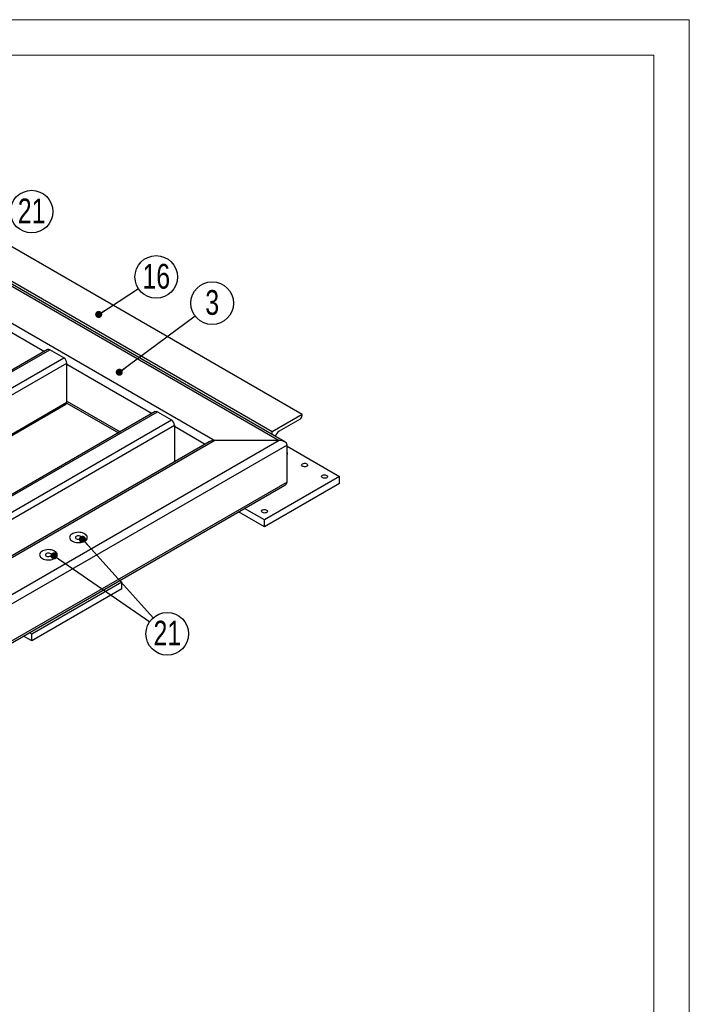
# Model space of a CAD drawing. Header units: millimetres. Extents: x 0 to 841, y 0 to 594.
# Tile 21 of 21: x 746 to 841, y 455 to 594. Entities that reach past the tile are written whole.
import ezdxf

# ---------------------------------------------------------------- set-up
doc = ezdxf.new("R2010")
doc.units = ezdxf.units.MM
doc.layers.add('NOTES', color=6, linetype='Continuous')
doc.layers.add('TRAIT-FORT', color=4, linetype='Continuous', lineweight=25)
doc.styles.add('SLDTEXTSTYLE0', font='TXT', dxfattribs={"width": 0.75})
doc.dimstyles.new('SLDDIMSTYLE2', dxfattribs={"dimtxt": 0.18, "dimasz": 1, "dimexe": 0, "dimexo": 0.0625, "dimgap": 0, "dimtad": 0, "dimtih": 1, "dimtoh": 1, "dimdec": 0, "dimrnd": 1e-09, "dimzin": 0, "dimdsep": 46, "dimtxsty": 'Standard', "dimblk1": 'DOT', "dimblk2": 'DOT', "dimsah": 1, "dimcen": 0.09, "dimadec": 0, "dimazin": 0, "dimtfac": 1, "dimtdec": 0, "dimtofl": 0, "dimtmove": 0, "dimatfit": 3, "dimldrblk": 'DOT', "dimfxl": 1, "dimfrac": 2, "dimtolj": 1, "dimtzin": 0, "dimarcsym": 0})

# ---------------------------------------------------------------- blocks, each defined once
blk = doc.blocks.new('SW_NOTE_7')
at = {"layer": 'NOTES', "color": 0}
blk.add_circle((2.41, 1.8), 3.01, dxfattribs=at)
at = {"layer": 'NOTES', "color": 0, "insert": (2.42, 3.65), "char_height": 3.5, "attachment_point": 2, "style": 'SLDTEXTSTYLE0'}
blk.add_mtext('3', dxfattribs=at)
blk = doc.blocks.new('_Dot')
at = {"color": 0, "linetype": 'ByBlock', "lineweight": -2}
blk.add_line((-0.5, 0), (-1, 0), dxfattribs=at)
at = {"color": 0, "linetype": 'ByBlock', "const_width": 0.5}
blk.add_lwpolyline([(-0.25, 0, 1), (0.25, 0, 1)], format="xyb", close=True, dxfattribs=at)
blk = doc.blocks.new('SW_NOTE_20')
at = {"layer": 'NOTES', "color": 0}
blk.add_circle((2.52, 1.64), 3.01, dxfattribs=at)
at = {"layer": 'NOTES', "color": 0, "insert": (2.53, 3.49), "char_height": 3.5, "attachment_point": 2, "style": 'SLDTEXTSTYLE0'}
blk.add_mtext('16', dxfattribs=at)
blk = doc.blocks.new('SW_NOTE_21')
at = {"layer": 'NOTES', "color": 0}
blk.add_circle((2.48, -1.71), 3.01, dxfattribs=at)
at = {"layer": 'NOTES', "color": 0, "insert": (2.49, 0.14), "char_height": 3.5, "attachment_point": 2, "style": 'SLDTEXTSTYLE0'}
blk.add_mtext('21', dxfattribs=at)
blk = doc.blocks.new('SW_NOTE_23')
at = {"layer": 'NOTES', "color": 0}
blk.add_circle((2.48, 1.71), 3.01, dxfattribs=at)
at = {"layer": 'NOTES', "color": 0, "insert": (2.48, 3.56), "char_height": 3.5, "attachment_point": 2, "style": 'SLDTEXTSTYLE0'}
blk.add_mtext('21', dxfattribs=at)

msp = doc.modelspace()

# ---------------------------------------------------------------- linework, layer by layer
at = {"lineweight": 18}
for p, q in [((841, 594), (0, 594)), ((841, 594), (841, 0)), ((836, 589), (5, 589)), ((836, 589), (836, 5))]:
    msp.add_line(p, q, dxfattribs=at)
at = {"layer": 'TRAIT-FORT', "lineweight": 25}
for p, q in [((786.29, 538.22), (702.85, 586.39)), ((783.84, 534.36), (695.78, 585.19)), ((695.78, 584.92), (783.04, 534.55)), ((782.05, 535.77), (698.61, 583.94)), ((695.78, 579.7), (773.99, 534.55)), ((739.62, 553.08), (749.91, 547.14)), ((750.35, 547.4), (702.98, 520.05)), ((703.28, 520.02), (750.65, 547.37)), ((752.63, 546.22), (750.65, 547.37)), ((705.26, 518.87), (752.63, 546.22)), ((705.78, 518.19), (753.06, 545.49)), ((753.06, 539.94), (753.06, 545.49)), ((753.06, 545.33), (765.12, 538.36)), ((710.58, 515.42), (753.06, 539.94)), ((753.05, 539.83), (760.36, 535.62)), ((753.06, 540.1), (760.59, 535.75)), ((710.76, 515.31), (752.93, 539.66)), ((765.56, 538.62), (718.18, 511.27)), ((718.48, 511.24), (765.86, 538.59)), ((765.86, 538.59), (767.84, 537.45)), ((720.46, 510.1), (767.84, 537.45)), ((786.29, 538.22), (782.05, 535.77)), ((786.01, 537.57), (783.04, 535.85)), ((786.29, 538.06), (786.29, 538.22)), ((720.98, 509.42), (768.26, 536.71)), ((768.26, 536.71), (768.26, 531.51)), ((768.26, 536.55), (772.62, 534.03)), ((782.05, 535.39), (782.05, 535.77)), ((773.19, 534.36), (617.46, 444.46)), ((773.99, 534.55), (617.86, 444.42)), ((783.04, 534.55), (622.39, 441.8)), ((783.04, 534.55), (773.99, 534.55)), ((784.17, 533.9), (622.95, 440.82)), ((784.17, 528.67), (784.17, 533.9)), ((784.17, 533.73), (791.6, 529.44)), ((784.17, 528.67), (622.95, 435.6)), ((791.6, 529.44), (780.99, 523.32)), ((791.6, 528.47), (791.6, 529.44)), ((622.79, 435.23), (783.84, 528.21)), ((791.6, 528.47), (780.99, 522.34)), ((780.99, 523.32), (778.18, 524.94)), ((780.99, 522.34), (777.33, 524.45)), ((780.99, 522.34), (780.99, 523.32)), ((760.51, 514.74), (760.84, 514.55)), ((760.84, 514.55), (748.11, 507.2)), ((760.84, 513.57), (748.11, 506.22)), ((760.84, 513.57), (760.84, 514.55)), ((748.11, 506.22), (746.93, 506.9)), ((748.11, 507.2), (747.78, 507.39)), ((748.11, 506.22), (748.11, 507.2))]:
    msp.add_line(p, q, dxfattribs=at)
at = {"layer": 'TRAIT-FORT', "lineweight": 25, "flags": 128}
for points in [[(786.95, 531.25), (787.02, 531.19), (787.06, 531.12), (787.07, 531.05), (787.04, 530.98), (786.97, 530.92), (786.87, 530.87), (786.76, 530.84), (786.63, 530.83), (786.51, 530.85), (786.39, 530.88), (786.3, 530.93), (786.25, 531), (786.22, 531.07), (786.24, 531.14), (786.29, 531.21), (786.37, 531.26), (786.48, 531.3), (786.6, 531.32), (786.73, 531.32), (786.85, 531.29), (786.95, 531.25)], [(789.78, 529.62), (789.85, 529.56), (789.89, 529.49), (789.9, 529.42), (789.86, 529.35), (789.8, 529.28), (789.7, 529.24), (789.58, 529.21), (789.46, 529.2), (789.33, 529.21), (789.22, 529.25), (789.13, 529.3), (789.07, 529.36), (789.05, 529.44), (789.06, 529.51), (789.12, 529.58), (789.2, 529.63), (789.31, 529.67), (789.43, 529.69), (789.55, 529.69), (789.67, 529.66), (789.78, 529.62)], [(781.29, 524.72), (781.37, 524.66), (781.41, 524.59), (781.41, 524.52), (781.38, 524.45), (781.31, 524.39), (781.22, 524.34), (781.1, 524.31), (780.97, 524.3), (780.85, 524.31), (780.74, 524.35), (780.65, 524.4), (780.59, 524.47), (780.56, 524.54), (780.58, 524.61), (780.63, 524.68), (780.71, 524.73), (780.82, 524.77), (780.94, 524.79), (781.07, 524.79), (781.19, 524.76), (781.29, 524.72)], [(755.59, 520.33), (755.72, 520.43), (755.83, 520.53), (755.91, 520.65), (755.95, 520.77), (755.95, 520.89), (755.92, 521.01), (755.85, 521.13), (755.75, 521.24), (755.62, 521.33), (755.47, 521.41), (755.29, 521.48), (755.1, 521.53), (754.89, 521.56), (754.68, 521.57), (754.47, 521.55), (754.26, 521.52), (754.07, 521.47), (753.9, 521.4), (753.75, 521.31), (753.63, 521.21), (753.53, 521.1), (753.48, 520.98), (753.45, 520.86), (753.47, 520.74), (753.52, 520.62), (753.6, 520.51), (753.72, 520.4), (753.86, 520.31), (754.03, 520.24), (754.21, 520.18), (754.42, 520.14), (754.62, 520.12), (754.84, 520.13), (755.04, 520.15), (755.24, 520.19), (755.43, 520.25), (755.59, 520.33)], [(755.59, 520.33), (755.72, 520.43), (755.83, 520.53), (755.91, 520.65), (755.95, 520.77), (755.95, 520.89), (755.92, 521.01), (755.85, 521.13), (755.75, 521.24), (755.62, 521.33), (755.47, 521.41), (755.29, 521.48), (755.1, 521.53), (754.89, 521.56), (754.68, 521.57), (754.47, 521.55), (754.26, 521.52), (754.07, 521.47), (753.9, 521.4), (753.75, 521.31), (753.63, 521.21), (753.53, 521.1), (753.48, 520.98), (753.45, 520.86), (753.47, 520.74), (753.52, 520.62), (753.6, 520.51), (753.72, 520.4), (753.86, 520.31), (754.03, 520.24), (754.21, 520.18), (754.42, 520.14), (754.62, 520.12), (754.84, 520.13), (755.04, 520.15), (755.24, 520.19), (755.43, 520.25), (755.59, 520.33)], [(755, 520.67), (755.08, 520.73), (755.12, 520.8), (755.13, 520.87), (755.09, 520.94), (755.03, 521), (754.93, 521.05), (754.81, 521.08), (754.69, 521.09), (754.56, 521.08), (754.45, 521.04), (754.36, 520.99), (754.3, 520.92), (754.28, 520.85), (754.29, 520.78), (754.34, 520.71), (754.43, 520.66), (754.53, 520.62), (754.66, 520.6), (754.78, 520.6), (754.9, 520.63), (755, 520.67)], [(751.35, 517.88), (751.48, 517.98), (751.59, 518.08), (751.66, 518.2), (751.7, 518.32), (751.71, 518.44), (751.68, 518.56), (751.61, 518.68), (751.51, 518.79), (751.38, 518.88), (751.23, 518.97), (751.05, 519.03), (750.85, 519.08), (750.65, 519.11), (750.44, 519.12), (750.22, 519.1), (750.02, 519.07), (749.83, 519.02), (749.66, 518.95), (749.51, 518.86), (749.38, 518.76), (749.29, 518.65), (749.23, 518.53), (749.21, 518.41), (749.23, 518.29), (749.27, 518.17), (749.36, 518.06), (749.47, 517.95), (749.62, 517.86), (749.78, 517.79), (749.97, 517.73), (750.17, 517.69), (750.38, 517.67), (750.59, 517.68), (750.8, 517.7), (751, 517.74), (751.18, 517.81), (751.35, 517.88)], [(751.35, 517.88), (751.48, 517.98), (751.59, 518.08), (751.66, 518.2), (751.7, 518.32), (751.71, 518.44), (751.68, 518.56), (751.61, 518.68), (751.51, 518.79), (751.38, 518.88), (751.23, 518.97), (751.05, 519.03), (750.85, 519.08), (750.65, 519.11), (750.44, 519.12), (750.22, 519.1), (750.02, 519.07), (749.83, 519.02), (749.66, 518.95), (749.51, 518.86), (749.38, 518.76), (749.29, 518.65), (749.23, 518.53), (749.21, 518.41), (749.23, 518.29), (749.27, 518.17), (749.36, 518.06), (749.47, 517.95), (749.62, 517.86), (749.78, 517.79), (749.97, 517.73), (750.17, 517.69), (750.38, 517.67), (750.59, 517.68), (750.8, 517.7), (751, 517.74), (751.18, 517.81), (751.35, 517.88)], [(750.76, 518.22), (750.84, 518.28), (750.88, 518.35), (750.88, 518.42), (750.85, 518.49), (750.78, 518.55), (750.69, 518.6), (750.57, 518.63), (750.45, 518.64), (750.32, 518.63), (750.21, 518.59), (750.12, 518.54), (750.06, 518.48), (750.04, 518.4), (750.05, 518.33), (750.1, 518.26), (750.18, 518.21), (750.29, 518.17), (750.41, 518.15), (750.54, 518.15), (750.66, 518.18), (750.76, 518.22)]]:
    msp.add_lwpolyline(points, dxfattribs=at)
at = {"layer": 'TRAIT-FORT', "lineweight": 25}
for centre, radius, start, end in [((750.48, 547.12), 0.302, 54.3824, 114.3071), ((752.14, 545.45), 0.922, 2.6055, 57.3945), ((752.76, 539.9), 0.296, 305.0133, 6.2988), ((765.68, 538.34), 0.302, 54.3824, 114.3071), ((767.34, 536.67), 0.922, 2.6055, 57.3945), ((785.68, 538.09), 0.615, 302.6055, 357.3945), ((783.73, 534.8), 1.26, 123.0793, 164.977), ((784.07, 532.71), 0.171, 307.2992, 52.7008)]:
    msp.add_arc(centre, radius, start, end, dxfattribs=at)
for centre, start_param, end_param in [((773.99, 533.9), 1.570796, 2.356113), ((773.99, 533.9), 1.570796, 2.356113), ((783.04, 533.9), 0, 1.570796), ((783.04, 533.9), 0, 1.570796), ((783.04, 528.67), 5.497706, 6.283185), ((783.04, 528.67), 5.497706, 6.283185)]:
    msp.add_ellipse(centre, major_axis=(1.13, 0), ratio=0.577382, start_param=start_param, end_param=end_param, dxfattribs=at)

# ---------------------------------------------------------------- block references
at = {"layer": 'NOTES'}
for name, p in [('SW_NOTE_23', (745.61, 565.17)), ('SW_NOTE_20', (763.17, 556.01)), ('SW_NOTE_7', (771.18, 552.15)), ('SW_NOTE_21', (764.77, 508.94))]:
    msp.add_blockref(name, p, dxfattribs=at)

# ---------------------------------------------------------------- leaders
for points in [[(757.56, 552.36), (763.17, 556.01)], [(760.47, 544.19), (771.18, 552.15)], [(755.26, 520.59), (765.24, 509.48)], [(751.26, 518.25), (764.77, 508.94)]]:
    msp.add_leader(points, dimstyle='SLDDIMSTYLE2', dxfattribs=at)

doc.saveas('drawing.dxf')
